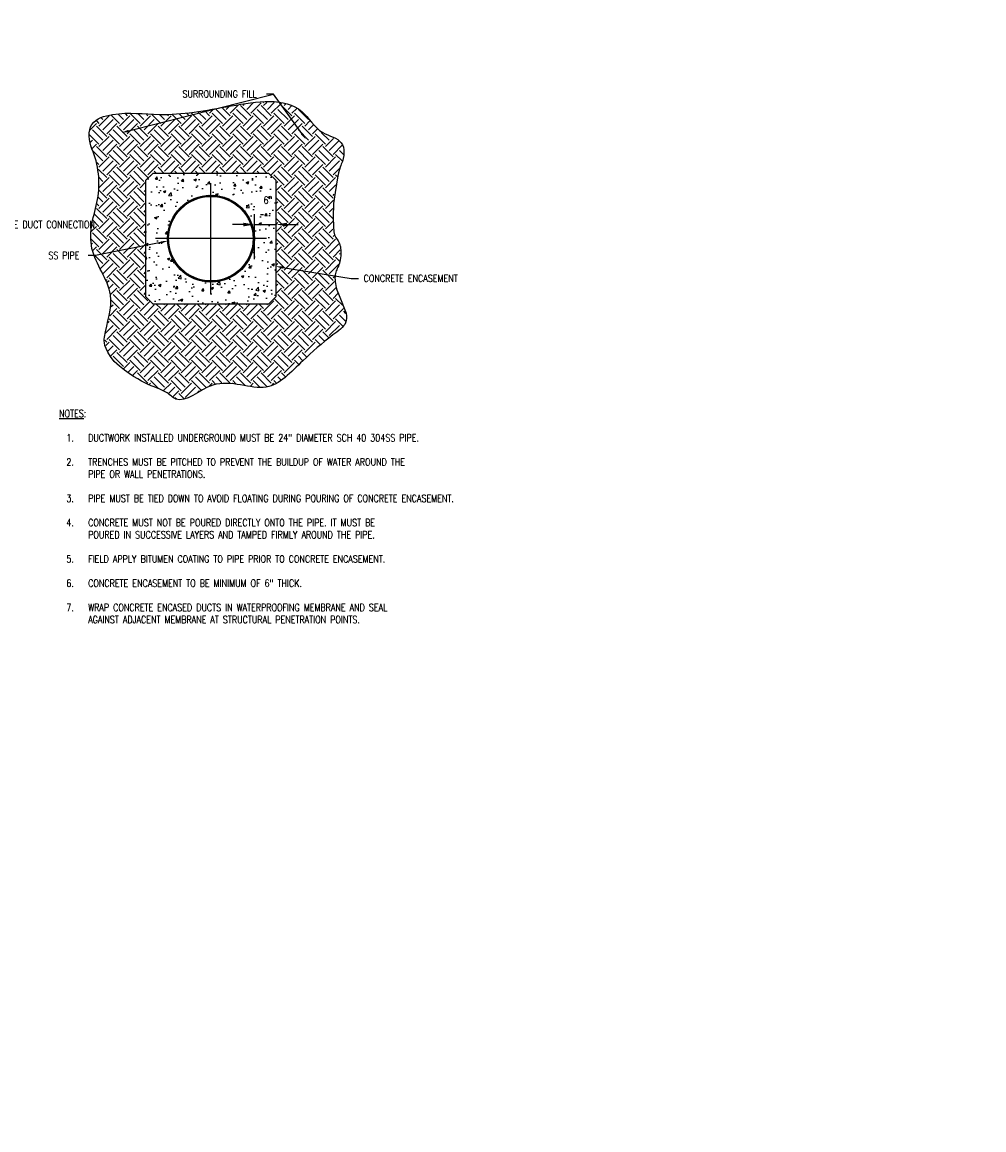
# Model space of a CAD drawing. Header units: inches. Extents: x 1758 to 2476, y 30 to 381.
# Tile 3 of 3: x 2043 to 2307, y 77 to 381. Entities that reach past the tile are written whole.
import ezdxf
from ezdxf import colors
from ezdxf.entities.mleader import LeaderData, LeaderLine
from ezdxf.math import Vec2, Vec3

# ---------------------------------------------------------------- set-up
doc = ezdxf.new("R2010")
doc.units = ezdxf.units.IN
doc.header["$MEASUREMENT"] = 0
doc.linetypes.add('Center 1_4_', pattern=[0.53125, 0.25, -0.09375, 0.09375, -0.09375])
for name, color, linetype in [('A-ANNO-DIMS', 1, 'Continuous'), ('A-DETL', 3, 'Continuous'), ('A-DETL-CNTR', 2, 'Center 1_4_'), ('S-ANNO-TEXT', 2, 'Continuous')]:
    doc.layers.add(name, color=color, linetype=linetype)
doc.layers.add('A-FLOR-PATT', color=9, linetype='Continuous', lineweight=18, true_color=0x808080)
doc.styles.add('Annotative', font='romans.shx', dxfattribs={"width": 0.8, "height": 2})
doc.dimstyles.new('Annotative', dxfattribs={"dimscale": 0, "dimtxt": 2, "dimasz": 0.125, "dimexe": 0.179688, "dimexo": 0.0625, "dimgap": 0.09, "dimtad": 1, "dimdec": 3, "dimzin": 3, "dimdsep": 46, "dimlunit": 4, "dimtxsty": 'Annotative', "dimcen": 0.09, "dimclrt": 2, "dimazin": 2, "dimtfac": 1, "dimtdec": 3, "dimtmove": 1, "dimatfit": 3, "dimfxl": 1, "dimtfill": 1, "dimfrac": 2, "dimtolj": 1, "dimtzin": 0, "dimarcsym": 0})

# ---------------------------------------------------------------- blocks, each defined once
blk = doc.blocks.new('*D13')
at = {"layer": 'A-ANNO-DIMS', "color": 0, "lineweight": -2, "transparency": 16777216}
for p, q in [((2106.85, 316.22), (2106.85, 328.64)), ((2112.85, 316.76), (2112.85, 328.64)), ((2103.85, 325.77), (2100.85, 325.77)), ((2106.85, 325.77), (2112.85, 325.77)), ((2115.85, 325.77), (2118.85, 325.77))]:
    blk.add_line(p, q, dxfattribs=at)
at = {"layer": 'A-ANNO-DIMS', "color": 0, "transparency": 16777216}
for points in [[(2103.85, 326.27), (2103.85, 325.27), (2106.85, 325.77)], [(2115.85, 326.27), (2115.85, 325.27), (2112.85, 325.77)]]:
    blk.add_solid(points, dxfattribs=at)
at = {"layer": 'Defpoints', "color": 0, "transparency": 16777216}
for p in [(2112.85, 325.77), (2106.85, 315.22), (2112.85, 315.76)]:
    blk.add_point(p, dxfattribs=at)
at = {"layer": 'A-ANNO-DIMS', "color": 2, "lineweight": -3, "transparency": 16777216, "insert": (2110.57, 334.14), "char_height": 32, "width": 6.9344, "attachment_point": 5, "style": 'Annotative'}
blk.add_mtext('\\A1;{\\H0.0625x;\\P6"}', dxfattribs=at)

msp = doc.modelspace()

# ---------------------------------------------------------------- hatches: boundary and pattern name
at = {"layer": 'A-FLOR-PATT', "lineweight": -3}
h = msp.add_hatch(dxfattribs=at)
h.set_pattern_fill('FP_4', color=8, style=0, pattern_type=2)
h.set_pattern_definition([(315, (109.6783, 5e-13), (5.656854, 0), [4, -4]), (315, (110.7393, 1.061), (5.656854, 0), [4, -4]), (315, (111.8003, 2.122), (5.656854, 0), [4, -4]), (45, (112.5073, 2.122), (0, 5.656854), [4, -4]), (45, (113.5683, 1.061), (0, 5.656854), [4, -4]), (45, (114.6283, 5e-13), (0, 5.656854), [4, -4])])
h.paths.add_polyline_path([(2086.1789, 277.6262), (2087.4167, 277.8002), (2089.2711, 278.5494), (2091.2577, 279.6057), (2092.972, 280.6358), (2095.2559, 281.6526), (2097.4187, 282.2728), (2099.6687, 282.2728), (2104.6201, 281.5769), (2107.2322, 281.0692), (2108.9822, 281.0692), (2109.9784, 281.1563), (2111.6687, 281.6093), (2113.0282, 282.2432), (2114.4617, 283.247), (2115.8023, 284.3718), (2124.3957, 292.3853), (2130.8968, 297.4645), (2131.6138, 298.4885), (2132.0413, 299.6631), (2132.0413, 300.9131), (2131.836, 301.6344), (2129.9902, 306.2812), (2129.1109, 308.6215), (2128.8472, 310.0982), (2128.8472, 311.5216), (2129.2724, 313.0338), (2129.9423, 314.6505), (2130.4556, 316.5835), (2130.4556, 318.8335), (2130.2267, 320.0624), (2129.5903, 321.4207), (2129.0763, 322.2785), (2128.7244, 323.0441), (2128.4039, 324.7645), (2128.4039, 327.7645), (2128.4746, 331.6509), (2128.9262, 334.8641), (2129.7076, 339.2957), (2130.3547, 341.7105), (2131.0387, 343.5899), (2131.386, 345.5595), (2131.0387, 347.5292), (2130.0349, 348.9627), (2128.6254, 349.4757), (2127.5429, 350.1007), (2126.1333, 350.6137), (2125.025, 351.2536), (2122.9037, 353.375), (2121.0859, 355.4385), (2119.3181, 357.2062), (2116.72, 358.7062), (2114.0118, 359.1838), (2111.2685, 359.3756), (2107.2331, 359.3756), (2102.7769, 358.7493), (2098.8643, 357.9177), (2086.486, 356.178), (2081.4916, 355.9163), (2073.9961, 356.178), (2070.2461, 356.178), (2066.7595, 355.873), (2064.6452, 355.1034), (2062.8021, 353.8129), (2061.6771, 351.8643), (2061.3298, 349.8947), (2061.8741, 347.7115), (2063.0712, 344.4226), (2064.0388, 340.5414), (2064.0388, 333.7914), (2062.164, 326.2716), (2061.752, 322.6032), (2062.4642, 318.4133), (2063.0796, 316.7224), (2066.477, 309.7568), (2067.3039, 306.873), (2067.5, 304.6315), (2067.5, 302.8815), (2067.1527, 300.9119), (2065.7292, 295.5993), (2065.7292, 293.8493), (2065.9463, 292.6183), (2066.4593, 291.2088), (2067.7093, 289.0437), (2068.9949, 287.5116), (2074.9337, 283.3532), (2077.0764, 282.1809), (2079.2077, 281.1871), (2081.3082, 280.3807), (2082.4411, 279.8525), (2083.3894, 279.1885), (2084.3469, 278.385), (2085.2129, 277.885)])
h.paths.add_polyline_path([(2110.8489, 303.9443), (2078.9476, 303.9443), (2076.9476, 305.9443), (2076.9476, 337.8455), (2078.9476, 339.8455), (2110.8489, 339.8455), (2112.8489, 337.8455), (2112.8489, 305.9443)])
h = msp.add_hatch(dxfattribs=at)
h.set_pattern_fill('AR-CONC', color=8, style=0)
h.set_pattern_definition([(50, (109.6783, 5e-13), (7.172602, -0.627521), [0.75, -8.25]), (355, (109.678, 5e-13), (-1.387513, 7.52192), [0.6, -6.6]), (100.45144, (110.276, -0.052), (5.785088, 6.8944), [0.637402, -7.01142]), (46.1842, (109.678, 2), (10.672413, -1.655193), [1.125, -12.375]), (96.63564, (110.568, 1.862), (9.34662, 9.741186), [0.956103, -10.51714]), (351.18416, (109.678, 2), (9.34662, 9.741186), [0.9, -9.9]), (21, (110.6783, 1.5), (5.96907, -4.026189), [0.75, -8.25]), (326, (110.678, 1.5), (2.433153, 7.2515), [0.6, -6.6]), (71.45144, (111.176, 1.1645), (8.402224, 3.225312), [0.637402, -7.01142]), (37.5, (109.6783, 5e-13), (0.1215986, 3.3289385), [0, -6.52, 0, -6.7, 0, -6.625]), (7.5, (109.6783, 5e-13), (2.6306954, 3.944117), [0, -3.82, 0, -6.37, 0, -2.525]), (327.5, (107.4483, 5e-13), (5.3382244, -0.2255487), [0, -2.5, 0, -7.8, 0, -10.35]), (317.5, (106.4483, 5e-13), (5.831862, 1.00105), [0, -3.25, 0, -5.18, 0, -7.35])])
h.paths.add_polyline_path([(2110.8489, 303.9443), (2112.8489, 305.9443), (2112.8489, 337.8455), (2110.8489, 339.8455), (2078.9476, 339.8455), (2076.9476, 337.8455), (2076.9476, 305.9443), (2078.9476, 303.9443), (2104.6214, 303.9443)])
h.paths.add_polyline_path([(2094.8983, 309.9443), (2093.7269, 310.0022), (2092.5668, 310.1739), (2091.4293, 310.4593), (2090.325, 310.854), (2089.265, 311.3557), (2088.2588, 311.9583), (2087.3171, 312.6573), (2086.4479, 313.4445), (2085.6606, 314.3138), (2084.9617, 315.2555), (2084.3591, 316.2616), (2083.8573, 317.3216), (2083.4626, 318.4259), (2083.1678, 319.627), (2083.0046, 320.75), (2082.9476, 321.8949), (2083.0061, 323.0718), (2083.1773, 324.2263), (2083.4626, 325.3639), (2083.8573, 326.4682), (2084.3591, 327.5282), (2084.9617, 328.5343), (2085.6606, 329.476), (2086.4479, 330.3453), (2087.3171, 331.1325), (2088.2588, 331.8315), (2089.265, 332.434), (2090.325, 332.9358), (2091.4293, 333.3305), (2092.6303, 333.6253), (2093.7588, 333.7891), (2094.8983, 333.8455), (2096.0696, 333.7876), (2097.2297, 333.6159), (2098.3672, 333.3305), (2099.4716, 332.9358), (2100.5315, 332.434), (2101.5377, 331.8315), (2102.4957, 331.1177), (2103.3486, 330.3453), (2104.1359, 329.476), (2104.8348, 328.5343), (2105.4374, 327.5282), (2105.9392, 326.4682), (2106.3339, 325.3639), (2106.6287, 324.1628), (2106.792, 323.0398), (2106.8489, 321.8949), (2106.7904, 320.718), (2106.6193, 319.5634), (2106.3339, 318.4259), (2105.9392, 317.3216), (2105.4374, 316.2616), (2104.8348, 315.2555), (2104.1359, 314.3138), (2103.3486, 313.4445), (2102.4794, 312.6573), (2101.5377, 311.9583), (2100.5315, 311.3557), (2099.4716, 310.854), (2098.3672, 310.4593), (2097.1662, 310.1645), (2096.0377, 310.0006)])
h = msp.add_hatch(dxfattribs=at)
h.set_pattern_fill('FP_1', color=8, style=0, pattern_type=2)
h.set_pattern_definition([(135, (109.6783, 5e-13), (-0.176776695, -0.176776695), [])])
h.paths.add_polyline_path([(2094.8983, 309.9443), (2096.0696, 310.0022), (2097.2297, 310.1739), (2098.3672, 310.4593), (2099.4716, 310.854), (2100.5315, 311.3557), (2101.5377, 311.9583), (2102.4794, 312.6573), (2103.3486, 313.4445), (2104.1359, 314.3138), (2104.8348, 315.2555), (2105.4374, 316.2616), (2105.9392, 317.3216), (2106.3339, 318.4259), (2106.6193, 319.5634), (2106.7904, 320.718), (2106.8489, 321.8949), (2106.7904, 323.0718), (2106.6193, 324.2263), (2106.3339, 325.3639), (2105.9392, 326.4682), (2105.4374, 327.5282), (2104.8348, 328.5343), (2104.1359, 329.476), (2103.3486, 330.3453), (2102.4794, 331.1325), (2101.5377, 331.8315), (2100.5315, 332.434), (2099.4716, 332.9358), (2098.3672, 333.3305), (2097.2297, 333.6159), (2096.0696, 333.7876), (2094.8983, 333.8455), (2093.7269, 333.7876), (2092.5668, 333.6159), (2091.4293, 333.3305), (2090.325, 332.9358), (2089.265, 332.434), (2088.2588, 331.8315), (2087.3008, 331.1177), (2086.4479, 330.3453), (2085.6606, 329.476), (2084.9617, 328.5343), (2084.3591, 327.5282), (2083.8573, 326.4682), (2083.4626, 325.3639), (2083.1773, 324.2263), (2083.0061, 323.0718), (2082.9476, 321.8949), (2083.0061, 320.718), (2083.1773, 319.5634), (2083.4626, 318.4259), (2083.8573, 317.3216), (2084.3591, 316.2616), (2084.9617, 315.2555), (2085.6606, 314.3138), (2086.4479, 313.4445), (2087.3171, 312.6573), (2088.2588, 311.9583), (2089.265, 311.3557), (2090.325, 310.854), (2091.4293, 310.4593), (2092.5668, 310.1739), (2093.7269, 310.0022)])
h.paths.add_polyline_path([(2094.8983, 310.2699), (2093.7588, 310.3263), (2092.6303, 310.4933), (2091.5238, 310.7708), (2090.4496, 311.1548), (2089.4185, 311.6429), (2088.4398, 312.2291), (2087.5237, 312.909), (2086.6781, 313.6748), (2085.9123, 314.5203), (2085.2324, 315.4364), (2084.6463, 316.4151), (2084.1582, 317.4462), (2083.7742, 318.5205), (2083.4966, 319.627), (2083.3302, 320.75), (2083.2733, 321.8949), (2083.3302, 323.0398), (2083.4966, 324.1628), (2083.7742, 325.2693), (2084.1582, 326.3436), (2084.6463, 327.3747), (2085.2324, 328.3534), (2085.9123, 329.2695), (2086.6781, 330.115), (2087.5237, 330.8808), (2088.4398, 331.5607), (2089.4185, 332.1469), (2090.4496, 332.635), (2091.5238, 333.0189), (2092.6303, 333.2965), (2093.7588, 333.4635), (2094.8983, 333.5199), (2096.0377, 333.4635), (2097.1662, 333.2965), (2098.2727, 333.0189), (2099.347, 332.635), (2100.3781, 332.1469), (2101.3568, 331.5607), (2102.2728, 330.8808), (2103.1184, 330.115), (2103.8842, 329.2695), (2104.5641, 328.3534), (2105.1502, 327.3747), (2105.6384, 326.3436), (2106.0223, 325.2693), (2106.2999, 324.1628), (2106.4663, 323.0398), (2106.5233, 321.8949), (2106.4663, 320.75), (2106.2999, 319.627), (2106.0223, 318.5205), (2105.6384, 317.4462), (2105.1502, 316.4151), (2104.5641, 315.4364), (2103.8842, 314.5203), (2103.1184, 313.6748), (2102.2728, 312.909), (2101.3568, 312.2291), (2100.3781, 311.6429), (2099.347, 311.1548), (2098.2727, 310.7708), (2097.1662, 310.4933), (2096.0377, 310.3263)])

# ---------------------------------------------------------------- linework, layer by layer
at = {"layer": 'A-DETL', "lineweight": -3}
for p, q in [((2078.9476, 339.8455), (2076.9476, 337.8455)), ((2110.8489, 339.8455), (2078.9476, 339.8455)), ((2112.8489, 337.8455), (2110.8489, 339.8455)), ((2076.9476, 337.8455), (2076.9476, 305.9443)), ((2112.8489, 305.9443), (2112.8489, 337.8455)), ((2076.9476, 305.9443), (2078.9476, 303.9443)), ((2110.8489, 303.9443), (2112.8489, 305.9443)), ((2078.9476, 303.9443), (2110.8489, 303.9443))]:
    msp.add_line(p, q, dxfattribs=at)
for radius in [11.9506, 11.625]:
    msp.add_circle((2094.8983, 321.8949), radius, dxfattribs=at)
at = {"layer": 'A-DETL-CNTR', "lineweight": -3}
for p, q in [((2094.8983, 306.6115), (2094.8983, 337.1782)), ((2110.1816, 321.8949), (2079.6149, 321.8949))]:
    msp.add_line(p, q, dxfattribs=at)
at = {"layer": 'A-FLOR-PATT', "lineweight": -3}
for p, q in [((2128.5914, 331.5781), (2128.522, 327.7646)), ((2128.522, 327.7646), (2128.5524, 325.267)), ((2128.5524, 325.267), (2128.6604, 323.7736)), ((2128.6604, 323.7736), (2128.8238, 322.9731)), ((2128.8238, 322.9731), (2129.0201, 322.5539)), ((2129.0201, 322.5539), (2129.2288, 322.2302)), ((2129.2288, 322.2302), (2129.4397, 321.9088)), ((2129.4397, 321.9088), (2129.6478, 321.5837)), ((2129.6478, 321.5837), (2129.8481, 321.2493)), ((2129.8481, 321.2493), (2130.0356, 320.9004)), ((2130.0356, 320.9004), (2130.2053, 320.5313)), ((2130.2053, 320.5313), (2130.3521, 320.1367)), ((2130.3521, 320.1367), (2130.471, 319.711)), ((2130.471, 319.711), (2130.5571, 319.2489)), ((2130.5773, 317.147), (2130.5144, 316.6107)), ((2130.5571, 319.2489), (2130.6083, 318.7512)), ((2130.6157, 317.6896), (2130.5773, 317.147)), ((2130.6083, 318.7512), (2130.6269, 318.2279)), ((2130.6269, 318.2279), (2130.6157, 317.6896)), ((2129.7835, 314.0032), (2129.6374, 313.6665)), ((2129.9298, 314.3564), (2129.7835, 314.0032)), ((2130.0719, 314.7347), (2129.9298, 314.3564)), ((2130.2054, 315.1467), (2130.0719, 314.7347)), ((2130.3258, 315.6), (2130.2054, 315.1467)), ((2130.4297, 316.0915), (2130.3258, 315.6)), ((2130.5144, 316.6107), (2130.4297, 316.0915)), ((2129.018, 311.5155), (2128.9977, 311.0609)), ((2128.9977, 311.0609), (2129.0073, 310.574)), ((2129.0683, 311.9323), (2129.018, 311.5155)), ((2129.1457, 312.3144), (2129.0683, 311.9323)), ((2129.2458, 312.6703), (2129.1457, 312.3144)), ((2129.3641, 313.0086), (2129.2458, 312.6703)), ((2129.4961, 313.3378), (2129.3641, 313.0086)), ((2129.6374, 313.6665), (2129.4961, 313.3378)), ((2129.0073, 310.574), (2129.0465, 310.0609)), ((2129.0465, 310.0609), (2129.115, 309.5279)), ((2129.115, 309.5279), (2129.2127, 308.9812)), ((2129.2127, 308.9812), (2129.3391, 308.4271)), ((2129.3391, 308.4271), (2129.5047, 307.845)), ((2129.5047, 307.845), (2130.1092, 306.2361)), ((2130.1092, 306.2361), (2132.043, 301.368))]:
    msp.add_line(p, q, dxfattribs=at)
for points, knots in [([(2068.2982, 288.0855), (2065.3208, 292.2456), (2065.8188, 297.7415), (2069.6156, 307.2759), (2061.5075, 316.7139), (2061.8837, 326.1261), (2064.8341, 334.8464), (2064.0234, 342.2905), (2062.2042, 346.5945), (2061.3307, 348.6611), (2060.7771, 354.2433), (2070.3931, 357.0897), (2083.0178, 355.1193), (2099.4414, 358.3305), (2118.5223, 361.4399), (2124.1815, 350.6485), (2132.0062, 349.1965), (2131.4997, 343.4044), (2129.845, 340.5092), (2128.5914, 331.5781)], [43209.76289149, 43209.76289149, 43209.76289149, 43209.76289149, 43917.84399032, 46279.15317335, 49024.68554328, 50394.43334727, 51752.16055581, 54555.77078366, 54555.77078366, 54555.77078366, 55901.90209447, 57159.55956096, 59711.75982488, 63709.84691205, 67597.55190349, 69234.68032584, 70398.29006194, 71579.10702055, 72104.24455467, 72104.24455467, 72104.24455467, 72104.24455467]), ([(2132.043, 301.368), (2132.2629, 300.4366), (2132.3002, 298.195), (2126.7265, 294.2698), (2119.1582, 287.6847), (2110.3327, 277.7866), (2096.7332, 285.3833), (2086.7567, 275.4986), (2081.5833, 281.2835), (2076.4589, 281.0292), (2068.2982, 288.0855)], [81334.45302888, 81334.45302888, 81334.45302888, 81334.45302888, 81941.0052649, 82893.12077532, 84897.77253273, 87522.35376721, 90547.18397814, 92759.37935518, 93444.31715226, 95443.86247762, 95443.86247762, 95443.86247762, 95443.86247762])]:
    msp.add_open_spline(points, degree=3, knots=knots, dxfattribs=at)

# ---------------------------------------------------------------- dimensions: what is measured, and where the dimension line sits
at = {"layer": 'A-ANNO-DIMS', "lineweight": -3}
dim = msp.add_linear_dim(base=(2112.8489, 325.767), p1=(2106.8489, 315.2162), p2=(2112.8489, 315.7611), angle=180, text='{\\H0.0625x;\\P6"}', dimstyle='Annotative', override={"dimtxt": 0.125, "dimasz": 0.1875, "dimpost": '\\X', "dimtfill": 0}, dxfattribs=at)
dim.commit()
dim.dimension.update_dxf_attribs({"geometry": '*D13', "text_midpoint": (2110.5684, 324.8461), "dimtype": 160})

# ---------------------------------------------------------------- leaders
at = {"layer": 'S-ANNO-TEXT', "lineweight": -3}
ml = msp.add_multileader_mtext('Standard', dxfattribs=at)
ml.set_content('SURROUNDING FILL', color=256, style='Annotative')
ml.set_leader_properties(color=1, linetype='ByLayer', lineweight=-1)
ml.build(insert=Vec2(0, 0))
ml.multileader.update_dxf_attribs({"text_right_attachment_type": 3, "dogleg_length": 0.125, "arrow_head_size": 2, "scale": 16})
ctx = ml.context
ctx.base_point, ctx.scale, ctx.char_height, ctx.arrow_head_size, ctx.landing_gap_size, ctx.plane_origin = Vec3(2084.4701, 361.6659), 16, 2, 2, 1.44, Vec3(2078.7101, 361.6659)
ctx.right_attachment, ctx.text_align_type = 3, 1
notes = []
notes.append((ctx, [(1, (1, 1, 0), (2112.1311, 361.6659), (-1, 0), 2, [(0, [(2070.2735, 351.0105)], 0, []), (1, [(2121.0137, 349.1323)], 0, [])])]))
ctx.mtext.insert, ctx.mtext.alignment, ctx.mtext.flow_direction = Vec3(2097.3006, 362.6659), 2, 5
ml = msp.add_multileader_mtext('Standard', dxfattribs=at)
ml.set_content('24" SCH 40 316SS PIPE TO MAGAZINE', color=256, style='Annotative')
ml.set_leader_properties(color=1, linetype='ByLayer', lineweight=-1)
ml.build(insert=Vec2(0, 0))
ml.multileader.update_dxf_attribs({"text_right_attachment_type": 3, "dogleg_length": 0.125, "arrow_head_size": 2, "scale": 16})
ctx = ml.context
ctx.base_point, ctx.scale, ctx.char_height, ctx.arrow_head_size, ctx.landing_gap_size, ctx.plane_origin = Vec3(1915.0085, 359.2023), 16, 2, 2, 1.44, Vec3(1885.4989, 348.5204)
ctx.right_attachment = 3
notes.append((ctx, [(1, (1, 1, 0), (1950.7456, 355.488), (-1, 0), 2, [(0, [(1962.7105, 346.608)], 0, [])])]))
ctx.mtext.insert, ctx.mtext.width, ctx.mtext.defined_height, ctx.mtext.flow_direction = Vec3(1916.4485, 360.2023), 31.513433, 12.4051, 5
ml = msp.add_multileader_mtext('Standard', dxfattribs=at)
ml.set_content('CONCRETE ENCASEMENT REF: B4/S706A', color=256, style='Annotative')
ml.set_leader_properties(color=1, linetype='ByLayer', lineweight=-1)
ml.build(insert=Vec2(0, 0))
ml.multileader.update_dxf_attribs({"text_right_attachment_type": 3, "dogleg_length": 0.125, "arrow_head_size": 2, "scale": 16})
ctx = ml.context
ctx.base_point, ctx.scale, ctx.char_height, ctx.arrow_head_size, ctx.landing_gap_size, ctx.plane_origin = Vec3(1915.3132, 343.6636), 16, 2, 2, 1.44, Vec3(1885.4989, 336.4088)
ctx.right_attachment = 3
notes.append((ctx, [(1, (1, 1, 0), (1948.9932, 339.9493), (-1, 0), 2, [(0, [(1957.549, 328.3727)], 0, [])])]))
ctx.mtext.insert, ctx.mtext.width, ctx.mtext.defined_height, ctx.mtext.flow_direction = Vec3(1916.7532, 344.9969), 31.126521, 12.9122, 5
ml = msp.add_multileader_mtext('Standard', dxfattribs=at)
ml.set_content('EXTEND MIN 2" INTO MECH. ROOM FOR FUTURE DUCT CONNECTION', color=256, style='Annotative')
ml.set_leader_properties(color=1, linetype='ByLayer', lineweight=-1)
ml.build(insert=Vec2(0, 0))
ml.multileader.update_dxf_attribs({"text_right_attachment_type": 3, "dogleg_length": 0.125, "arrow_head_size": 2, "scale": 16})
ctx = ml.context
ctx.base_point, ctx.scale, ctx.char_height, ctx.arrow_head_size, ctx.landing_gap_size, ctx.plane_origin = Vec3(1989.0345, 325.7619), 16, 2, 2, 1.44, Vec3(1983.8213, 325.7619)
ctx.right_attachment = 3
notes.append((ctx, [(0, (1, 1, 0), (1987.0345, 325.7619), (1, 0), 2, [(0, [(1983.4399, 330.7394)], 0, [])])]))
ctx.mtext.insert, ctx.mtext.width, ctx.mtext.flow_direction = Vec3(1990.4745, 326.7619), 25.341445, 5
ml = msp.add_multileader_mtext('Standard', dxfattribs=at)
ml.set_content('SS PIPE', color=256, style='Annotative')
ml.set_leader_properties(color=1, linetype='ByLayer', lineweight=-1)
ml.build(insert=Vec2(0, 0))
ml.multileader.update_dxf_attribs({"text_right_attachment_type": 3, "dogleg_length": 0.125, "arrow_head_size": 2, "scale": 16})
ctx = ml.context
ctx.base_point, ctx.scale, ctx.char_height, ctx.arrow_head_size, ctx.landing_gap_size, ctx.plane_origin = Vec3(2048.7478, 317.2801), 16, 2, 2, 1.44, Vec3(2039.2278, 317.2801)
ctx.right_attachment = 3
notes.append((ctx, [(1, (1, 1, 0), (2063.1517, 317.2801), (-1, 0), 2, [(0, [(2083.0566, 321.2445)], 0, [])])]))
ctx.mtext.insert, ctx.mtext.flow_direction = Vec3(2050.1878, 318.2801), 5
ml = msp.add_multileader_mtext('Standard', dxfattribs=at)
ml.set_content('CONCRETE ENCASEMENT', color=256, style='Annotative')
ml.set_leader_properties(color=1, linetype='ByLayer', lineweight=-1)
ml.build(insert=Vec2(0, 0))
ml.multileader.update_dxf_attribs({"text_right_attachment_type": 3, "dogleg_length": 0.125, "arrow_head_size": 2, "scale": 16})
ctx = ml.context
ctx.base_point, ctx.scale, ctx.char_height, ctx.arrow_head_size, ctx.landing_gap_size, ctx.plane_origin = Vec3(2135.4417, 310.9702), 16, 2, 2, 1.44, Vec3(2124.8437, 310.9702)
ctx.right_attachment = 3
notes.append((ctx, [(0, (1, 1, 0), (2133.4417, 310.9702), (1, 0), 2, [(0, [(2112.6949, 314.2519)], 0, [])])]))
ctx.mtext.insert, ctx.mtext.width, ctx.mtext.flow_direction = Vec3(2136.8817, 311.9702), 15.566214, 5
ml = msp.add_multileader_mtext('Standard', dxfattribs=at)
ml.set_content('1/2" MIN. LOCKING FLANGE', color=256, style='Annotative')
ml.set_leader_properties(color=1, linetype='ByLayer', lineweight=-1)
ml.build(insert=Vec2(0, 0))
ml.multileader.update_dxf_attribs({"text_right_attachment_type": 3, "dogleg_length": 0.125, "arrow_head_size": 2, "scale": 16})
ctx = ml.context
ctx.base_point, ctx.scale, ctx.char_height, ctx.arrow_head_size, ctx.landing_gap_size, ctx.plane_origin = Vec3(1989.0345, 305.626), 16, 2, 2, 1.44, Vec3(1983.8213, 300.6317)
ctx.right_attachment = 3
notes.append((ctx, [(0, (1, 1, 0), (1987.0345, 305.626), (1, 0), 2, [(0, [(1973.3325, 286.9895)], 0, [])])]))
ctx.mtext.insert, ctx.mtext.width, ctx.mtext.flow_direction = Vec3(1990.4745, 306.626), 24.280096, 5
ml = msp.add_multileader_mtext('Standard', dxfattribs=at)
ml.set_content('3/8" THICK HOT-DIP GALVANIZED STEEL SLEEVE PER ASTM A123', color=256, style='Annotative')
ml.set_leader_properties(color=1, linetype='ByLayer', lineweight=-1)
ml.build(insert=Vec2(0, 0))
ml.multileader.update_dxf_attribs({"text_right_attachment_type": 3, "dogleg_length": 0.125, "arrow_head_size": 2, "scale": 16})
ctx = ml.context
ctx.base_point, ctx.scale, ctx.char_height, ctx.arrow_head_size, ctx.landing_gap_size, ctx.plane_origin = Vec3(1915.4656, 295.0109), 16, 2, 2, 1.44, Vec3(1885.4989, 316.9207)
ctx.right_attachment = 3
notes.append((ctx, [(1, (1, 1, 0), (1952.498, 287.9633), (-1, 0), 2, [(0, [(1962.7806, 278.2899)], 0, [])])]))
ctx.mtext.insert, ctx.mtext.width, ctx.mtext.defined_height, ctx.mtext.flow_direction = Vec3(1916.9056, 296.0109), 34.936031, 12.0244, 5
ml = msp.add_multileader_mtext('Standard', dxfattribs=at)
ml.set_content('MECHANICAL ROOM WALL', color=256, style='Annotative')
ml.set_leader_properties(color=1, linetype='ByLayer', lineweight=-1)
ml.build(insert=Vec2(0, 0))
ml.multileader.update_dxf_attribs({"text_right_attachment_type": 3, "dogleg_length": 0.125, "arrow_head_size": 2, "scale": 16})
ctx = ml.context
ctx.base_point, ctx.scale, ctx.char_height, ctx.arrow_head_size, ctx.landing_gap_size, ctx.plane_origin = Vec3(1989.0141, 295.1649), 16, 2, 2, 1.44, Vec3(1983.8213, 291.2416)
ctx.right_attachment = 3
notes.append((ctx, [(0, (1, 1, 0), (1987.0141, 295.1649), (1, 0), 2, [(0, [(1984.7776, 287.4322)], 0, [])])]))
ctx.mtext.insert, ctx.mtext.width, ctx.mtext.flow_direction = Vec3(1990.4541, 296.1649), 21.969664, 5
ml = msp.add_multileader_mtext('Standard', dxfattribs=at)
ml.set_content('EXTEND MIN 2" INTO MAGAZINE FOR \\PDUCT CONNECTION', color=256, style='Annotative')
ml.set_leader_properties(color=1, linetype='ByLayer', lineweight=-1)
ml.build(insert=Vec2(0, 0))
ml.multileader.update_dxf_attribs({"text_right_attachment_type": 3, "dogleg_length": 0.125, "arrow_head_size": 2, "scale": 16})
ctx = ml.context
ctx.base_point, ctx.scale, ctx.char_height, ctx.arrow_head_size, ctx.landing_gap_size, ctx.plane_origin = Vec3(1797.8508, 83.852), 16, 2, 2, 1.44, Vec3(1780.5223, 108.7951)
ctx.right_attachment = 3
notes.append((ctx, [(1, (1, 1, 0), (1827.7975, 76.8044), (-1, 0), 2, [(0, [(1831.1382, 82.5458)], 0, [])])]))
ctx.mtext.insert, ctx.mtext.width, ctx.mtext.defined_height, ctx.mtext.flow_direction = Vec3(1799.2908, 84.852), 31.484034, 8.0476, 5
for ctx, leaders in notes:
    for number, flags, end, landing, length, lines in leaders:
        leader = LeaderData()
        leader.index, (leader.has_last_leader_line, leader.has_dogleg_vector, leader.attachment_direction) = number, flags
        leader.last_leader_point, leader.dogleg_vector, leader.dogleg_length = Vec3(end), Vec3(landing), length
        for number, points, colour, breaks in lines:
            line = LeaderLine()
            line.index, line.vertices, line.color, line.breaks = number, Vec3.list(points), colors.encode_raw_color(colour), breaks
            leader.lines.append(line)
        ctx.leaders.append(leader)

# ---------------------------------------------------------------- next in the draw order: texts
at = {"layer": 'S-ANNO-TEXT', "lineweight": -3, "insert": (2053.1558, 274.8), "char_height": 2, "width": 103.805839, "attachment_point": 1, "style": 'Annotative', "bg_fill": 2}
msp.add_mtext('{\\LNOTES}:\\P\\P\\pxi-3,l4,t4;1.^IDUCTWORK INSTALLED UNDERGROUND MUST BE 24" DIAMETER SCH 40 304SS PIPE.\\P\\pi1,l0,tz;\\P\\pi-3,l4,t4;2.^ITRENCHES MUST BE PITCHED TO PREVENT THE BUILDUP OF WATER AROUND THE PIPE OR WALL PENETRATIONS.\\P\\pi1,l0,tz;\\P\\pi-3,l4,t4;3.^IPIPE MUST BE TIED DOWN TO AVOID FLOATING DURING POURING OF CONCRETE ENCASEMENT.\\P\\pi1,l0,tz;\\P\\pi-3,l4,t4;4.^ICONCRETE MUST NOT BE POURED DIRECTLY ONTO THE PIPE. IT MUST BE POURED IN SUCCESSIVE LAYERS AND TAMPED FIRMLY AROUND THE PIPE.\\P\\pi1,l0,tz;\\P\\pi-3,l4,t4;5.^IFIELD APPLY BITUMEN COATING TO PIPE PRIOR TO CONCRETE ENCASEMENT.\\P\\pi1,l0,tz;\\P\\pi-3,l4,t4;6.^ICONCRETE ENCASEMENT TO BE MINIMUM OF 6" THICK.\\P\\pi1,l0,tz;\\P\\pi-3,l4,t4;7.^IWRAP CONCRETE ENCASED DUCTS IN WATERPROOFING MEMBRANE AND SEAL AGAINST ADJACENT MEMBRANE AT STRUCTURAL PENETRATION POINTS.', dxfattribs=at)

# ---------------------------------------------------------------- next in the draw order: leaders
at = {"layer": 'S-ANNO-TEXT', "lineweight": -3}
ml = msp.add_multileader_mtext('Standard', dxfattribs=at)
ml.set_content('CHAIN COMPRESSION LINK SEAL WITH 316SS FASTENERS EACH SIDE', color=256, style='Annotative')
ml.set_leader_properties(color=1, linetype='ByLayer', lineweight=-1)
ml.build(insert=Vec2(0, 0))
ml.multileader.update_dxf_attribs({"text_right_attachment_type": 3, "dogleg_length": 0.125, "arrow_head_size": 2, "scale": 16})
ctx = ml.context
ctx.base_point, ctx.scale, ctx.char_height, ctx.arrow_head_size, ctx.landing_gap_size, ctx.plane_origin = Vec3(1915.3132, 274.468), 16, 2, 2, 1.44, Vec3(1885.4989, 301.1196)
ctx.right_attachment = 3
notes = []
notes.append((ctx, [(1, (1, 1, 0), (1948.2313, 267.8013), (-1, 0), 2, [(1, [(1963.3268, 276.1784), (1982.2025, 276.1953)], 0, [])])]))
ctx.mtext.insert, ctx.mtext.width, ctx.mtext.flow_direction = Vec3(1916.7532, 275.468), 29.135007, 5
for ctx, leaders in notes:
    for number, flags, end, landing, length, lines in leaders:
        leader = LeaderData()
        leader.index, (leader.has_last_leader_line, leader.has_dogleg_vector, leader.attachment_direction) = number, flags
        leader.last_leader_point, leader.dogleg_vector, leader.dogleg_length = Vec3(end), Vec3(landing), length
        for number, points, colour, breaks in lines:
            line = LeaderLine()
            line.index, line.vertices, line.color, line.breaks = number, Vec3.list(points), colors.encode_raw_color(colour), breaks
            leader.lines.append(line)
        ctx.leaders.append(leader)

doc.saveas('drawing.dxf')
